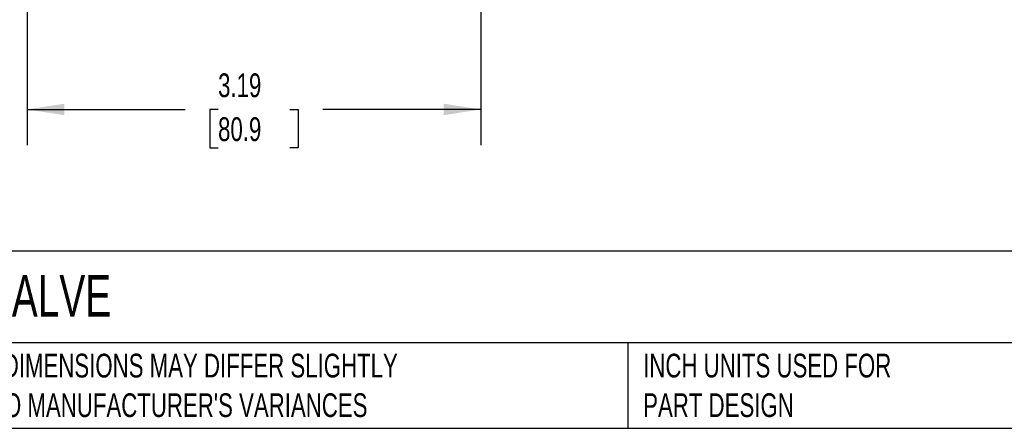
# Model space of a CAD drawing. Header units: inches. Extents: x 0.5 to 21.5, y 0.5 to 16.5.
# Tile 2 of 11: x 4 to 10.9, y 0.5 to 3.4. Entities that reach past the tile are written whole.
import ezdxf

# ---------------------------------------------------------------- set-up
doc = ezdxf.new("R2010")
doc.units = ezdxf.units.IN
doc.header["$LTSCALE"] = 2
doc.header["$MEASUREMENT"] = 0
doc.linetypes.add('SLD-Solid', pattern=[0])
doc.layers.add('DIMENSIONS', color=140, linetype='SLD-Solid', lineweight=25)
doc.layers.add('TEXT', color=140, linetype='SLD-Solid', lineweight=25)
doc.styles.add('SLDTEXTSTYLE0', font='TXT', dxfattribs={"width": 0.7})
doc.dimstyles.new('SLDDIMSTYLE0', dxfattribs={"dimtxt": 0.169922, "dimasz": 0.26, "dimexe": 0, "dimexo": 0.0625, "dimgap": 0.04248, "dimtad": 0, "dimtih": 1, "dimtoh": 1, "dimrnd": 1e-09, "dimzin": 12, "dimdsep": 46, "dimtxsty": 'SLDTEXTSTYLE0', "dimsah": 1, "dimcen": 0.09, "dimadec": 0, "dimazin": 3, "dimtfac": 1, "dimtofl": 0, "dimtmove": 0, "dimatfit": 3, "dimfxl": 0, "dimfrac": 2, "dimtolj": 1, "dimtzin": 12, "dimarcsym": 0})

# ---------------------------------------------------------------- blocks, each defined once
blk = doc.blocks.new('_D_2')
at = {"layer": 'DIMENSIONS'}
for p, q in [((4.0888, 4.5782), (4.0888, 2.4878)), ((7.2738, 4.5782), (7.2738, 2.4878)), ((4.0888, 2.7378), (5.1986, 2.7378)), ((5.4289, 2.7378), (5.3718, 2.7378)), ((5.3718, 2.7378), (5.3718, 2.4677)), ((5.9338, 2.7378), (5.9909, 2.7378)), ((5.9909, 2.7378), (5.9909, 2.4677)), ((7.2738, 2.7378), (6.1641, 2.7378)), ((5.3718, 2.4677), (5.4289, 2.4677)), ((5.9909, 2.4677), (5.9338, 2.4677))]:
    blk.add_line(p, q, dxfattribs=at)
for points in [[(4.0888, 2.7378), (4.3488, 2.6978), (4.3488, 2.7778)], [(7.2738, 2.7378), (7.0138, 2.7778), (7.0138, 2.6978)]]:
    blk.add_solid(points, dxfattribs=at)
at = {"layer": 'DIMENSIONS', "char_height": 0.16667, "attachment_point": 1, "style": 'SLDTEXTSTYLE0'}
for s, insert in [('3.19', (5.4289, 2.9907)), ('80.9', (5.4289, 2.6826))]:
    blk.add_mtext(s, dxfattribs=dict(at, insert=insert))

msp = doc.modelspace()

# ---------------------------------------------------------------- linework, layer by layer
at = {"layer": 'TEXT'}
for p, q in [((21.5, 1.7422), (0.5, 1.7422)), ((21.5, 1.1), (0.5, 1.1)), ((8.3058, 1.1), (8.3058, 0.5)), ((0.5, 0.5), (21.5, 0.5))]:
    msp.add_line(p, q, dxfattribs=at)

# ---------------------------------------------------------------- texts
at = {"layer": 'TEXT', "attachment_point": 1, "style": 'SLDTEXTSTYLE0'}
for s, insert, char_height in [('RUB S95 MANUAL BALL VALVE', (0.6272, 1.5749), 0.291667), ("PART DIMENSIONS MAY DIFFER SLIGHTLY ^JDUE TO MANUFACTURER'S VARIANCES", (3.4577, 1.0234), 0.166667), ('INCH UNITS USED FOR ^JPART DESIGN', (8.4137, 1.0234), 0.166667)]:
    msp.add_mtext(s, dxfattribs=dict(at, insert=insert, char_height=char_height))

# ---------------------------------------------------------------- dimensions: what is measured, and where the dimension line sits
at = {"layer": 'DIMENSIONS'}
dim = msp.add_linear_dim(base=(4.08881, 2.73781), p1=(7.27384, 4.67821), p2=(4.08881, 4.67821), angle=0, dimstyle='SLDDIMSTYLE0', dxfattribs=at)
dim.commit()
dim.dimension.update_dxf_attribs({"geometry": '_D_2', "text_midpoint": (5.68132, 2.73781), "dimtype": 160})

doc.saveas('drawing.dxf')
